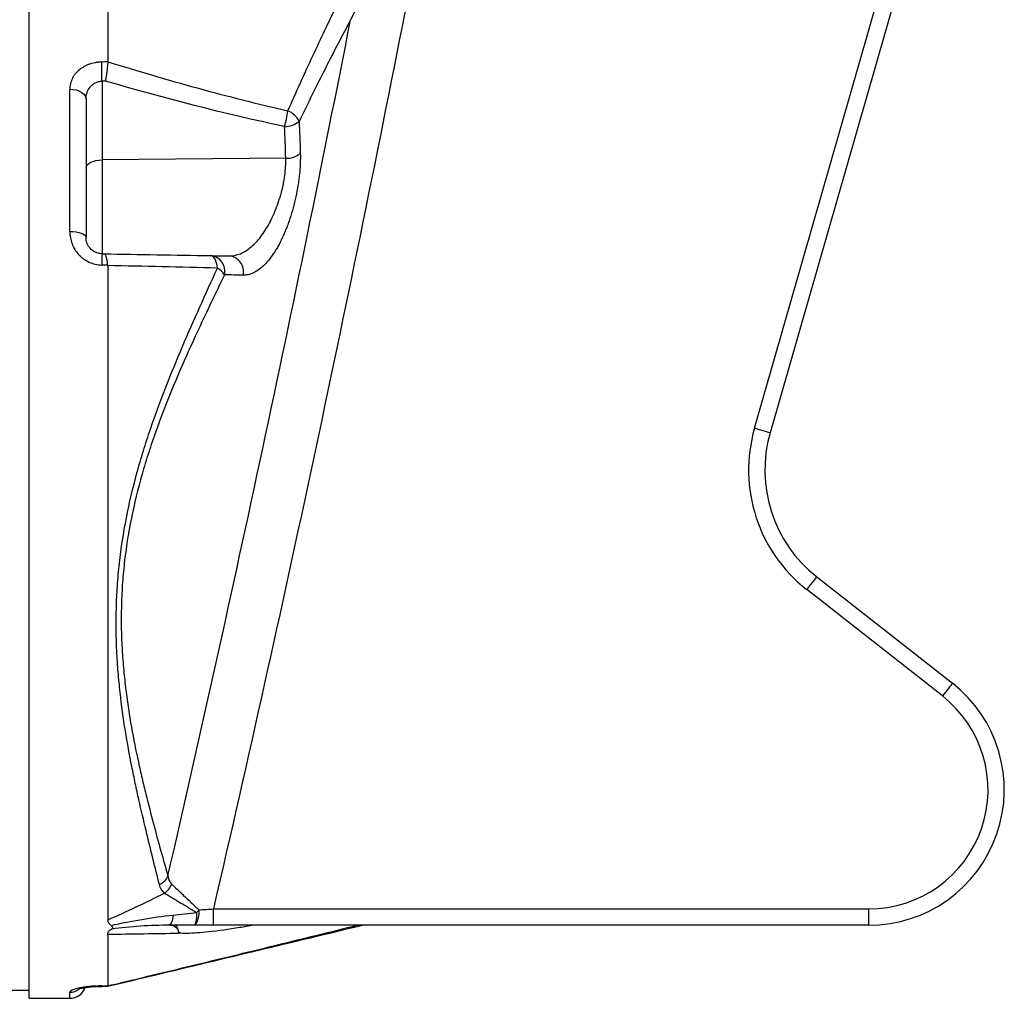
# Model space of a CAD drawing. Header units: millimetres. Extents: x 11 to 678, y 11 to 558.
# Tile 3 of 5: x 496 to 678, y 74 to 255. Entities that reach past the tile are written whole.
import ezdxf

# ---------------------------------------------------------------- set-up
doc = ezdxf.new("R2010")
doc.units = ezdxf.units.MM

msp = doc.modelspace()

# ---------------------------------------------------------------- linework, layer by layer
at = {"color": 7, "linetype": 'Continuous', "lineweight": 25}
for p, q in [((631.56, 179.36), (673.82, 326.56)), ((676.7, 325.73), (634.44, 178.53)), ((497.67, 177.63), (497.67, 281.13)), ((505.17, 215.68), (505.17, 241.96)), ((511.12, 243.46), (511.12, 228.91)), ((508.17, 240.1), (508.17, 214.58)), ((545.03, 229.2), (511.12, 228.91)), ((511.12, 228.91), (511.12, 211.58)), ((511.12, 211.58), (511.47, 211.57)), ((512.17, 209.48), (511.07, 209.5)), ((497.67, 74.13), (497.67, 177.63)), ((643.04, 151.96), (668.1, 132.3)), ((666.25, 129.94), (641.19, 149.6)), ((531.68, 87.63), (531.68, 90.63)), ((531.68, 90.63), (652.67, 90.63)), ((652.67, 87.63), (652.67, 90.63)), ((652.67, 87.63), (531.68, 87.63)), ((511.08, 76.36), (512.19, 76.37)), ((511.08, 76.36), (511.08, 76.35)), ((511.08, 76.36), (511.08, 76.35)), ((512.13, 76.38), (512.17, 76.42)), ((512.17, 76.42), (512.17, 76.42)), ((494.17, 75.63), (497.67, 75.63)), ((497.67, 74.13), (505.17, 74.13))]:
    msp.add_line(p, q, dxfattribs=at)
at = {"color": 8, "linetype": 'Continuous', "lineweight": 25}
msp.add_line((505.17, 74.13), (505.17, 75.25), dxfattribs=at)
at = {"color": 7, "linetype": 'Continuous', "lineweight": 25, "flags": 128}
for points in [[(505.17, 241.96), (505.76, 241.92), (506.32, 241.82), (506.84, 241.65), (507.29, 241.41), (507.67, 241.13), (507.94, 240.81), (508.11, 240.46), (508.17, 240.1)], [(508.17, 227.41), (508.23, 227.7), (508.39, 227.97), (508.67, 228.23), (509.03, 228.46), (509.48, 228.64), (509.99, 228.78), (510.54, 228.87), (511.12, 228.91)], [(505.17, 215.68), (505.76, 215.66), (506.32, 215.6), (506.84, 215.5), (507.29, 215.36), (507.67, 215.19), (507.94, 215), (508.11, 214.79), (508.17, 214.58)], [(532.42, 208.93), (532.36, 209.4), (532.27, 209.84), (532.14, 210.24), (531.99, 210.58), (531.81, 210.85), (531.62, 211.06), (531.41, 211.18), (531.19, 211.23)], [(634.44, 178.53), (634.39, 178.54), (634.22, 178.59), (633.96, 178.67), (633.6, 178.77), (633.16, 178.9), (632.66, 179.04), (632.12, 179.19), (631.56, 179.36)], [(643.04, 151.96), (643.01, 151.92), (642.9, 151.78), (642.73, 151.56), (642.5, 151.27), (642.22, 150.91), (641.9, 150.5), (641.55, 150.06), (641.19, 149.6)], [(668.1, 132.3), (668.07, 132.25), (667.96, 132.12), (667.79, 131.9), (667.56, 131.61), (667.28, 131.25), (666.96, 130.84), (666.61, 130.4), (666.25, 129.94)]]:
    msp.add_lwpolyline(points, dxfattribs=at)
at = {"color": 8, "linetype": 'Continuous', "lineweight": 25, "flags": 128}
msp.add_lwpolyline([(511.08, 76.35), (511.08, 76.35), (511.07, 76.42)], dxfattribs=at)
at = {"color": 7, "linetype": 'Continuous', "lineweight": 25}
for centre, radius, start, end in [((298.1, 242.04), 213.02, 0.3826, 1.3267), ((525.42, 240.64), 20.19, 343.9615, 352.3667), ((543.96, 234.35), 3.9, 25.4096, 67.9202), ((544.91, 239.03), 3.96, 268.7708, 310.6389), ((545.18, 233.07), 3.87, 267.8473, 310.9784), ((590.85, 208.53), 79.79, 177.8096, 179.3007), ((530.9, 208.34), 2.9, 347.0417, 84.2442), ((534.32, 208.27), 2.91, 347.2445, 85.0339), ((530.37, 205.45), 4.04, 33.8009, 59.4839), ((658.47, 171.63), 28, 163.9824, 231.8857), ((658.47, 171.63), 25, 163.9824, 231.8857), ((652.67, 112.63), 25, 270, 51.8857), ((652.67, 112.63), 22, 270, 51.8857), ((520.47, 97.92), 3.06, 293.7397, 336.2638), ((520.63, 96.47), 3.57, 304.9231, 339.7853), ((521.88, 89.21), 2.36, 318.0128, 7.0977), ((525.66, 89.83), 3.39, 319.5339, 10.6387), ((524.12, 89.47), 4.52, 335.9146, 6.0768), ((518.74, 97.87), 12.65, 321.2614, 324.1374), ((505.17, 77.13), 3, 270, 340.2334)]:
    msp.add_arc(centre, radius, start, end, dxfattribs=at)
at = {"color": 8, "linetype": 'Continuous', "lineweight": 25}
msp.add_arc((505.17, 78.27), 3.02, 269.9631, 304.8119, dxfattribs=at)
at = {"color": 7, "linetype": 'Continuous', "lineweight": 25}
for centre, major_axis, ratio, start_param, end_param in [((2284.13, 177.63), (5757.64, 51.76), 0.015567, 1.883493, 1.883694), ((2284.19, 176.13), (5757.64, 50.26), 0.015115, 1.88359, 1.883702), ((2284.13, 177.63), (5757.64, 51.76), 0.015567, 4.399211, 4.399413)]:
    msp.add_ellipse(centre, major_axis=major_axis, ratio=ratio, start_param=start_param, end_param=end_param, dxfattribs=at)
for points, knots in [([(512.17, 271.97), (512.17, 271.96), (512.17, 270.39), (512.17, 266.88), (512.17, 260.41), (512.17, 253.66), (512.17, 248.91), (512.17, 247.01)], [0.53387962, 0.53387962, 0.53387962, 0.53387962, 0.53411233, 0.5545071, 0.57490187, 0.59529664, 0.60782187, 0.60782187, 0.60782187, 0.60782187]), ([(545.43, 237.96), (546.98, 241.46), (548.52, 244.85), (551.54, 251.35), (553.03, 254.47), (554.47, 257.42)], [0, 0, 0, 0, 0.5, 0.5, 1, 1, 1, 1]), ([(557.01, 254.79), (555.5, 251.94), (553.94, 248.93), (550.75, 242.66), (549.13, 239.39), (547.49, 236.02)], [0, 0, 0, 0, 0.5, 0.5, 1, 1, 1, 1]), ([(511.07, 246.97), (510.86, 246.97), (510.66, 246.96), (510.25, 246.92), (510.05, 246.89), (509.45, 246.78), (509.07, 246.68), (508.52, 246.48), (508.34, 246.4), (508, 246.24), (507.83, 246.15), (507.35, 245.87), (507.06, 245.66), (506.66, 245.31), (506.53, 245.19), (506.3, 244.93), (506.19, 244.8), (505.89, 244.4), (505.72, 244.12), (505.44, 243.52), (505.34, 243.22), (505.21, 242.6), (505.17, 242.28), (505.17, 241.96)], [0, 0, 0, 0, 0.0625, 0.0625, 0.125, 0.125, 0.25, 0.25, 0.3125, 0.3125, 0.375, 0.375, 0.5, 0.5, 0.5625, 0.5625, 0.625, 0.625, 0.75, 0.75, 0.875, 0.875, 1, 1, 1, 1]), ([(512.17, 246.99), (512.16, 246.75), (512.14, 246.48), (512.09, 245.9), (512.06, 245.6), (512, 245.13), (511.98, 244.97), (511.93, 244.66), (511.91, 244.5), (511.86, 244.19), (511.84, 244.04), (511.79, 243.75), (511.76, 243.6), (511.73, 243.47)], [0, 0, 0, 0, 0.25, 0.25, 0.5, 0.5, 0.625, 0.625, 0.75, 0.75, 0.875, 0.875, 1, 1, 1, 1]), ([(512.17, 247.01), (517.65, 245.33), (523.15, 243.71), (534.24, 240.67), (539.81, 239.25), (545.43, 237.96)], [0, 0, 0, 0, 0.5, 0.5, 1, 1, 1, 1]), ([(508.17, 240.1), (508.17, 240.5), (508.23, 240.9), (508.47, 241.67), (508.66, 242.03), (509.04, 242.52), (509.19, 242.66), (509.5, 242.93), (509.68, 243.05), (510.06, 243.24), (510.26, 243.32), (510.68, 243.43), (510.9, 243.46), (511.12, 243.46)], [0, 0, 0, 0, 0.25, 0.25, 0.5, 0.5, 0.625, 0.625, 0.75, 0.75, 0.875, 0.875, 1, 1, 1, 1]), ([(534.57, 211.17), (534.88, 211.16), (535.19, 211.19), (535.81, 211.3), (536.12, 211.39), (537.04, 211.73), (537.65, 212.07), (538.56, 212.76), (538.85, 213.02), (539.44, 213.58), (539.73, 213.89), (540.29, 214.56), (540.57, 214.93), (541.12, 215.71), (541.38, 216.12), (541.89, 216.98), (542.13, 217.43), (542.61, 218.39), (542.83, 218.89), (543.26, 219.91), (543.46, 220.43), (543.73, 221.24), (543.82, 221.51), (544, 222.06), (544.08, 222.34), (544.31, 223.18), (544.44, 223.74), (544.62, 224.59), (544.67, 224.87), (544.77, 225.43), (544.82, 225.72), (545.01, 227.12), (545.07, 228.19), (545.03, 229.2)], [0, 0, 0, 0, 0.0625, 0.0625, 0.125, 0.125, 0.25, 0.25, 0.3125, 0.3125, 0.375, 0.375, 0.4375, 0.4375, 0.5, 0.5, 0.5625, 0.5625, 0.625, 0.625, 0.6875, 0.6875, 0.71875, 0.71875, 0.75, 0.75, 0.8125, 0.8125, 0.84375, 0.84375, 0.875, 0.875, 1, 1, 1, 1]), ([(547.72, 230.15), (547.76, 228.92), (547.7, 227.62), (547.53, 225.91), (547.48, 225.57), (547.39, 224.87), (547.34, 224.53), (547.17, 223.49), (547.04, 222.8), (546.74, 221.42), (546.57, 220.73), (546.21, 219.39), (546.01, 218.74), (545.69, 217.78), (545.59, 217.46), (545.36, 216.84), (545.24, 216.53), (544.89, 215.62), (544.64, 215.05), (544.13, 213.95), (543.86, 213.43), (543.45, 212.69), (543.31, 212.45), (543.03, 211.99), (542.88, 211.76), (542.45, 211.12), (542.16, 210.72), (541.56, 210), (541.25, 209.67), (540.32, 208.78), (539.7, 208.34), (538.75, 207.9), (538.43, 207.79), (537.79, 207.65), (537.48, 207.62), (537.16, 207.62)], [0, 0, 0, 0, 0.125, 0.125, 0.15625, 0.15625, 0.1875, 0.1875, 0.25, 0.25, 0.3125, 0.3125, 0.375, 0.375, 0.40625, 0.40625, 0.4375, 0.4375, 0.5, 0.5, 0.5625, 0.5625, 0.59375, 0.59375, 0.625, 0.625, 0.6875, 0.6875, 0.75, 0.75, 0.875, 0.875, 0.9375, 0.9375, 1, 1, 1, 1]), ([(505.17, 215.68), (505.17, 215.3), (505.21, 214.92), (505.34, 214.17), (505.45, 213.8), (505.72, 213.08), (505.89, 212.73), (506.29, 212.06), (506.53, 211.75), (506.93, 211.31), (507.07, 211.17), (507.36, 210.9), (507.52, 210.78), (508, 210.42), (508.34, 210.22), (509.08, 209.88), (509.47, 209.74), (510.25, 209.56), (510.66, 209.51), (511.07, 209.5)], [0, 0, 0, 0, 0.125, 0.125, 0.25, 0.25, 0.375, 0.375, 0.5, 0.5, 0.5625, 0.5625, 0.625, 0.625, 0.75, 0.75, 0.875, 0.875, 1, 1, 1, 1]), ([(511.12, 211.58), (510.9, 211.58), (510.68, 211.61), (510.27, 211.71), (510.06, 211.78), (509.5, 212.05), (509.17, 212.31), (508.79, 212.74), (508.68, 212.9), (508.49, 213.22), (508.41, 213.38), (508.29, 213.72), (508.25, 213.89), (508.19, 214.23), (508.17, 214.41), (508.17, 214.58)], [0, 0, 0, 0, 0.125, 0.125, 0.25, 0.25, 0.5, 0.5, 0.625, 0.625, 0.75, 0.75, 0.875, 0.875, 1, 1, 1, 1]), ([(512.17, 209.48), (512.16, 209.64), (512.14, 209.79), (512.11, 210.07), (512.09, 210.21), (512.05, 210.46), (512.02, 210.58), (511.97, 210.81), (511.94, 210.91), (511.88, 211.09), (511.85, 211.17), (511.78, 211.32), (511.74, 211.38), (511.63, 211.52), (511.55, 211.57), (511.47, 211.57)], [0, 0, 0, 0, 0.125, 0.125, 0.25, 0.25, 0.375, 0.375, 0.5, 0.5, 0.625, 0.625, 0.75, 0.75, 1, 1, 1, 1]), ([(512.17, 209.4), (512.17, 206.81), (512.17, 196.37), (512.17, 176.96), (512.17, 155.65), (512.17, 141.25), (512.17, 133.3), (512.17, 125.57), (512.17, 116.38), (512.17, 106.34), (512.17, 97.45), (512.17, 91.84), (512.17, 89.1), (512.17, 88.6)], [0.6758647, 0.6758647, 0.6758647, 0.6758647, 0.6880352, 0.7242071, 0.7603789, 0.7784649, 0.7875079, 0.7965508, 0.8146368, 0.8327227, 0.8508087, 0.8688946, 0.872994, 0.872994, 0.872994, 0.872994]), ([(532.42, 208.93), (528.99, 209.01), (525.59, 209.1), (518.85, 209.25), (515.5, 209.33), (512.17, 209.4)], [0, 0, 0, 0, 0.5, 0.5, 1, 1, 1, 1]), ([(521.7, 95.12), (520.95, 98.18), (520.11, 101.51), (518.81, 106.94), (518.36, 108.82), (517.7, 111.77), (517.48, 112.77), (517.05, 114.81), (516.83, 115.86), (516.2, 119.06), (515.8, 121.26), (515.06, 125.8), (514.73, 128.15), (514.33, 131.81), (514.21, 133.05), (514, 135.58), (513.92, 136.88), (513.73, 140.78), (513.69, 143.43), (513.8, 147.5), (513.86, 148.86), (514, 150.94), (514.06, 151.64), (514.18, 153.03), (514.25, 153.74), (514.64, 157.25), (515.08, 160.05), (516.16, 165.6), (516.82, 168.36), (517.76, 171.8), (517.95, 172.48), (518.35, 173.85), (518.55, 174.52), (519.17, 176.54), (519.61, 177.87), (520.95, 181.82), (521.9, 184.4), (523.89, 189.48), (524.92, 191.97), (527.02, 196.91), (528.1, 199.35), (530.26, 204.18), (531.34, 206.56), (532.42, 208.93)], [0, 0, 0, 0, 0.125, 0.125, 0.1875, 0.1875, 0.21875, 0.21875, 0.25, 0.25, 0.3125, 0.3125, 0.375, 0.375, 0.40625, 0.40625, 0.4375, 0.4375, 0.5, 0.5, 0.53125, 0.53125, 0.546875, 0.546875, 0.5625, 0.5625, 0.625, 0.625, 0.6875, 0.6875, 0.703125, 0.703125, 0.71875, 0.71875, 0.75, 0.75, 0.8125, 0.8125, 0.875, 0.875, 0.9375, 0.9375, 1, 1, 1, 1]), ([(533.73, 207.69), (532.61, 205.4), (531.5, 203.09), (529.28, 198.42), (528.18, 196.05), (526.02, 191.25), (524.97, 188.82), (522.94, 183.87), (521.97, 181.36), (520.6, 177.5), (520.15, 176.2), (519.52, 174.22), (519.31, 173.56), (518.9, 172.22), (518.7, 171.55), (517.75, 168.18), (517.08, 165.47), (515.98, 160.01), (515.54, 157.26), (515.16, 153.8), (515.09, 153.1), (514.96, 151.73), (514.91, 151.04), (514.78, 149), (514.72, 147.66), (514.63, 143.66), (514.68, 141.06), (514.9, 137.24), (515, 135.97), (515.23, 133.49), (515.36, 132.28), (515.8, 128.71), (516.16, 126.42), (516.94, 121.99), (517.37, 119.85), (518.05, 116.75), (518.28, 115.73), (518.74, 113.75), (518.97, 112.78), (519.68, 109.93), (520.15, 108.1), (521.55, 102.85), (522.45, 99.64), (523.28, 96.69)], [0, 0, 0, 0, 0.0625, 0.0625, 0.125, 0.125, 0.1875, 0.1875, 0.25, 0.25, 0.28125, 0.28125, 0.296875, 0.296875, 0.3125, 0.3125, 0.375, 0.375, 0.4375, 0.4375, 0.453125, 0.453125, 0.46875, 0.46875, 0.5, 0.5, 0.5625, 0.5625, 0.59375, 0.59375, 0.625, 0.625, 0.6875, 0.6875, 0.75, 0.75, 0.78125, 0.78125, 0.8125, 0.8125, 0.875, 0.875, 1, 1, 1, 1]), ([(523.28, 96.69), (523.32, 96.4), (523.4, 96.13), (523.63, 95.64), (523.78, 95.43), (523.97, 95.24)], [0, 0, 0, 0, 0.5, 0.5, 1, 1, 1, 1]), ([(523.97, 95.24), (524.27, 94.95), (524.61, 94.63), (525.16, 94.1), (525.35, 93.92), (525.76, 93.53), (525.97, 93.33), (526.61, 92.71), (527.06, 92.29), (528, 91.39), (528.5, 90.93), (528.99, 90.46)], [0, 0, 0, 0, 0.25, 0.25, 0.375, 0.375, 0.5, 0.5, 0.75, 0.75, 1, 1, 1, 1]), ([(522.67, 93.55), (523.02, 93.33), (523.42, 93.09), (524.07, 92.69), (524.3, 92.55), (524.78, 92.26), (525.03, 92.11), (525.8, 91.65), (526.33, 91.33), (527.44, 90.66), (528.02, 90.3), (528.61, 89.95)], [0, 0, 0, 0, 0.25, 0.25, 0.375, 0.375, 0.5, 0.5, 0.75, 0.75, 1, 1, 1, 1]), ([(512.81, 87.58), (514.68, 88), (516.57, 88.38), (520.37, 89.03), (522.28, 89.31), (524.23, 89.5)], [0, 0, 0, 0, 0.5, 0.5, 1, 1, 1, 1]), ([(512.15, 76.36), (515.04, 77.04), (530.72, 80.78), (546.4, 84.55), (559.19, 87.63)], [0, 0, 0, 0, 0.183929, 1, 1, 1, 1]), ([(512.17, 88.6), (512.17, 88.42), (512.23, 88.24), (512.39, 87.98), (512.46, 87.89), (512.62, 87.73), (512.71, 87.66), (512.81, 87.58)], [0, 0, 0, 0, 0.5, 0.5, 0.75, 0.75, 1, 1, 1, 1]), ([(512.88, 86.91), (512.96, 86.96), (513.02, 87.01), (513.1, 87.13), (513.11, 87.19), (513.08, 87.31), (513.04, 87.37), (512.94, 87.48), (512.88, 87.53), (512.81, 87.58)], [0, 0, 0, 0, 0.25, 0.25, 0.5, 0.5, 0.75, 0.75, 1, 1, 1, 1]), ([(523.64, 87.63), (521.8, 87.63), (519.99, 87.56), (516.41, 87.31), (514.64, 87.13), (512.88, 86.91)], [0, 0, 0, 0, 0.5, 0.5, 1, 1, 1, 1]), ([(523.77, 87.63), (524.14, 87.63), (524.46, 87.53), (524.86, 87.17), (524.98, 87.02), (525.2, 86.62), (525.29, 86.38), (525.36, 86.09)], [0, 0, 0, 0, 0.5, 0.5, 0.75, 0.75, 1, 1, 1, 1]), ([(525.35, 86.14), (525.28, 86.42), (525.19, 86.67), (525.06, 87.02), (525.01, 87.13), (524.92, 87.37), (524.87, 87.49), (524.83, 87.63)], [0, 0, 0, 0, 0.5, 0.5, 0.75, 0.75, 1, 1, 1, 1]), ([(512.17, 85.9), (512.17, 86.08), (512.22, 86.26), (512.39, 86.52), (512.47, 86.6), (512.65, 86.76), (512.75, 86.84), (512.88, 86.91)], [0, 0, 0, 0, 0.5, 0.5, 0.75, 0.75, 1, 1, 1, 1]), ([(512.17, 85.9), (512.17, 85.23), (512.17, 82.7), (512.17, 80.62), (512.17, 78.16), (512.17, 77.19), (512.17, 76.42)], [0.88085007, 0.88085007, 0.88085007, 0.88085007, 0.88698055, 0.90506649, 0.90506649, 0.92100249, 0.92100249, 0.92100249, 0.92100249]), ([(511.07, 76.42), (510.86, 76.41), (510.66, 76.41), (510.25, 76.4), (510.05, 76.39), (509.45, 76.36), (509.07, 76.33), (508.52, 76.28), (508.34, 76.26), (508, 76.22), (507.83, 76.19), (507.35, 76.12), (507.06, 76.06), (506.66, 75.98), (506.53, 75.94), (506.3, 75.88), (506.19, 75.85), (505.89, 75.76), (505.72, 75.69), (505.44, 75.56), (505.34, 75.5), (505.21, 75.37), (505.17, 75.31), (505.17, 75.25)], [0, 0, 0, 0, 0.0625, 0.0625, 0.125, 0.125, 0.25, 0.25, 0.3125, 0.3125, 0.375, 0.375, 0.5, 0.5, 0.5625, 0.5625, 0.625, 0.625, 0.75, 0.75, 0.875, 0.875, 1, 1, 1, 1]), ([(506.85, 75.87), (506.85, 75.86), (506.83, 75.86), (507.03, 75.93), (507.46, 76.03), (508.2, 76.16), (509.16, 76.27), (510.16, 76.34), (510.82, 76.34), (511.08, 76.34)], [0, 0, 0, 0, 0.045083, 0.169935, 0.321983, 0.498847, 0.683661, 0.874638, 1, 1, 1, 1])]:
    msp.add_open_spline(points, degree=3, knots=knots, dxfattribs=at)
for points in [[(567.07, 256.47), (556.21, 200.99), (544.41, 145.71), (531.68, 90.63)], [(559, 258.05), (558.17, 257.05), (557.53, 255.96), (557.01, 254.79)], [(523.28, 96.69), (535.37, 149.21), (546.62, 201.91), (557.01, 254.79)], [(512.17, 246.99), (512.17, 246.99), (512.17, 247), (512.17, 247.01)], [(544.82, 235.07), (533.64, 237.42), (522.63, 240.29), (511.73, 243.47)], [(545.03, 229.2), (544.98, 231.16), (544.91, 233.11), (544.82, 235.07)], [(547.49, 236.02), (547.58, 234.06), (547.66, 232.11), (547.72, 230.15)], [(511.47, 211.57), (517.95, 211.46), (524.51, 211.34), (531.19, 211.23)], [(531.19, 211.23), (532.36, 211.21), (533.49, 211.19), (534.57, 211.17)], [(512.17, 209.4), (512.17, 209.42), (512.17, 209.45), (512.17, 209.48)], [(537.16, 207.62), (536.06, 207.65), (534.92, 207.67), (533.73, 207.69)], [(522.67, 93.55), (522.16, 93.96), (521.86, 94.49), (521.7, 95.12)], [(512.17, 88.6), (515.7, 90.19), (519.2, 91.83), (522.67, 93.55)], [(524.23, 89.5), (525.68, 89.65), (527.14, 89.8), (528.61, 89.95)], [(528.99, 90.46), (529.87, 90.51), (530.77, 90.57), (531.68, 90.63)], [(528.24, 87.63), (526.7, 87.63), (525.16, 87.63), (523.64, 87.63)], [(531.68, 87.63), (530.51, 87.63), (529.37, 87.63), (528.24, 87.63)], [(525.36, 86.09), (520.93, 86.03), (516.55, 85.97), (512.17, 85.9)], [(525.35, 86.14), (525.35, 86.12), (525.36, 86.11), (525.36, 86.09)]]:
    msp.add_open_spline(points, degree=3, dxfattribs=at)
at = {"color": 8, "linetype": 'Continuous', "lineweight": 25}
for points, knots in [([(512.17, 76.42), (514.08, 76.88), (520.26, 78.37), (530.7, 80.89), (544.17, 84.15), (553.37, 86.42), (558.3, 87.63)], [0, 0, 0, 0, 0.12415, 0.401585, 0.679039, 1, 1, 1, 1]), ([(539.07, 87.63), (538.21, 87.47), (535.36, 86.95), (531.2, 86.4), (527.46, 86.06), (525.8, 86.12), (525.35, 86.14)], [0, 0, 0, 0, 0.174838, 0.582563, 0.886251, 1, 1, 1, 1])]:
    msp.add_open_spline(points, degree=3, knots=knots, dxfattribs=at)

doc.saveas('drawing.dxf')
